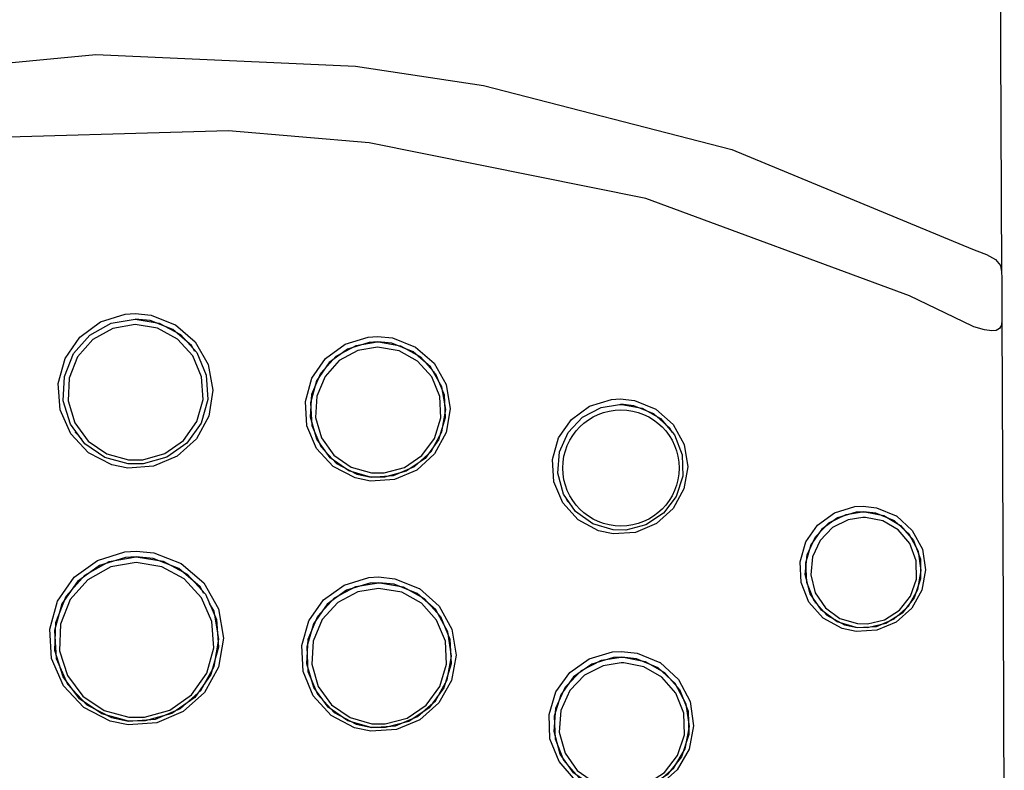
# Model space of a CAD drawing. Header units: millimetres. Extents: x -0.108 to 0.108, y -0.18 to 0.
# Tile 2 of 4: x -0.00075 to 0.0094, y -0.13747 to -0.12972. Entities that reach past the tile are written whole.
import ezdxf

# ---------------------------------------------------------------- set-up
doc = ezdxf.new("R2010")
doc.units = ezdxf.units.MM
doc.layers.add('BLOCKS', color=3, linetype='Continuous')

msp = doc.modelspace()

# ---------------------------------------------------------------- linework, layer by layer
at = {"layer": 'BLOCKS'}
for p, q in [((0.00106538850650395, -0.1331425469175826), (0.001064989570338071, -0.1331419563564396)), ((0.003524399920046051, -0.1333552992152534), (0.003523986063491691, -0.1333546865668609)), ((-0.000178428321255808, -0.1339809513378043), (-0.0001779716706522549, -0.1339816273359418)), ((-0.0001774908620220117, -0.1339800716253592), (-0.0001091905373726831, -0.134052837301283)), ((0.00598472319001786, -0.1339780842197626), (0.005984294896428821, -0.1339774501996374)), ((0.002363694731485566, -0.1341380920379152), (0.00236413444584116, -0.1341387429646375)), ((0.004907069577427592, -0.1347051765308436), (0.004907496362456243, -0.1347058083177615)), ((0.008446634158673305, -0.1350643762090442), (0.008446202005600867, -0.1350637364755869)), ((0.007451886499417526, -0.1357355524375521), (0.007452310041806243, -0.1357361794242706)), ((0.003576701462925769, -0.1358624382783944), (0.003576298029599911, -0.1358618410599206)), ((-0.0002505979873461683, -0.1365899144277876), (-0.0002501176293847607, -0.1365906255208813)), ((0.006037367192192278, -0.1366084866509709), (0.006036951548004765, -0.1366078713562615)), ((0.002332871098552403, -0.136700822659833), (0.002333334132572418, -0.136701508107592)), ((0.004876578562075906, -0.1373911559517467), (0.004877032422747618, -0.1373918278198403))]:
    msp.add_line(p, q, dxfattribs=at)
at = {"layer": 'BLOCKS', "flags": 128}
for points in [[(0.009103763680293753, -0.07614954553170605), (0.009110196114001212, -0.07741698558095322), (0.009116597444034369, -0.07868474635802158), (0.009119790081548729, -0.07931869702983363), (0.00913252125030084, -0.0818548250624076), (0.009183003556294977, -0.09200220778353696), (0.009281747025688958, -0.112228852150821), (0.009330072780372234, -0.1222858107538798), (0.00937717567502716, -0.1323257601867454)], [(-0.008288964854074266, -0.1322171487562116), (-0.007698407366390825, -0.1319245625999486), (-0.005229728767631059, -0.1309575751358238), (-0.002633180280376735, -0.1303373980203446), (3.574709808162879e-05, -0.1300826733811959), (0.002715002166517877, -0.1302021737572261), (0.004034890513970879, -0.1304006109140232), (0.006595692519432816, -0.1310630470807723), (0.009075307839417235, -0.1320901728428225)], [(0.00907590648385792, -0.1328858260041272), (0.008426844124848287, -0.1325725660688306), (0.005706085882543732, -0.1315692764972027), (0.002855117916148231, -0.1309924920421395), (0.001404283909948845, -0.1308695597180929), (-0.001464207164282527, -0.1309533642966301), (-0.002878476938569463, -0.1311560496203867), (-0.005626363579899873, -0.1318712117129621), (-0.00828261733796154, -0.1330133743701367)], [(0.009075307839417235, -0.1320901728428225), (0.009194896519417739, -0.1321358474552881), (0.009221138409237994, -0.1321472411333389), (0.009312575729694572, -0.1321979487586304), (0.009365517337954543, -0.1322604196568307), (0.00937717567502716, -0.1323257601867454)], [(0.0004395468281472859, -0.1327564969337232), (0.0006049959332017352, -0.1327729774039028), (0.0008549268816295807, -0.1328705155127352), (0.0008552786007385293, -0.1328707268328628), (0.001059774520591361, -0.133046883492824), (0.001194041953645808, -0.1332815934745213), (0.001242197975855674, -0.1335472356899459), (0.001199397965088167, -0.1338126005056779), (0.001071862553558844, -0.1340475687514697), (0.000874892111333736, -0.1342267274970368), (0.0006300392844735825, -0.1343313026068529), (0.0003641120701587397, -0.1343497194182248), (0.0001998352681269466, -0.1343158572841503), (-3.922193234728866e-05, -0.1341921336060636), (-0.0002241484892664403, -0.1339951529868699), (-0.000332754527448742, -0.1337476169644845), (-0.0003525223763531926, -0.1334787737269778), (-0.0002822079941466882, -0.1332198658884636), (-0.0001310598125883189, -0.1329997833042), (8.341837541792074e-05, -0.132842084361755), (0.0003378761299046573, -0.1327634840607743), (0.0004395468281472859, -0.1327564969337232)], [(0.0004403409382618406, -0.1328126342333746), (0.0004417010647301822, -0.1328126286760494), (0.0006884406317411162, -0.1328535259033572), (0.0009076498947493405, -0.1329729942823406), (0.001075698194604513, -0.1331582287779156), (0.001173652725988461, -0.1333896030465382), (0.001189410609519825, -0.1336417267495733), (0.001120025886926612, -0.1338856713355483), (0.0009731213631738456, -0.1340926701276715), (0.0007662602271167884, -0.1342385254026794), (0.0005240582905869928, -0.1343071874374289), (0.0003684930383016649, -0.1343078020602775), (0.0001268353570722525, -0.1342415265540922), (-7.905154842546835e-05, -0.1340997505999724), (-0.0002270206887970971, -0.133897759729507), (-0.0003003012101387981, -0.1336569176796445), (-0.0002893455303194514, -0.1334040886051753), (-0.0001944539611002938, -0.1331686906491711), (-2.659315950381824e-05, -0.132978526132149), (0.0001940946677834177, -0.1328554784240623), (0.0004403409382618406, -0.1328126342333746)], [(0.001057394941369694, -0.133146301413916), (0.001022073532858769, -0.1330845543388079), (0.0008301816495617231, -0.132919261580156), (0.0005953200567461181, -0.1328275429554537), (0.0004400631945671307, -0.1328120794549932)], [(0.0004408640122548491, -0.1328682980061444), (0.0002108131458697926, -0.1329083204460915), (4.63763715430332e-06, -0.1330232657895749), (-0.0001521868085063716, -0.1332009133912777), (-0.0002408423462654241, -0.1334208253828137), (-0.0002510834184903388, -0.1336570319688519), (-0.0001826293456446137, -0.133882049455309), (-4.439949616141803e-05, -0.1340707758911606), (0.0001479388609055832, -0.1342032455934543), (0.0003736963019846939, -0.1342651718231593), (0.000519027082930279, -0.1342645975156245), (0.0007452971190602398, -0.1342004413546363), (0.0009385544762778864, -0.1340641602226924), (0.001075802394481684, -0.1338707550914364), (0.001140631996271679, -0.133642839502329), (0.001125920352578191, -0.1334072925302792), (0.001034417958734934, -0.1331911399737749), (0.0008774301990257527, -0.1330180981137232), (0.0006726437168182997, -0.1329064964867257), (0.0004408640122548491, -0.1328682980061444)], [(0.009379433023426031, -0.1328203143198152), (0.00937398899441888, -0.1328750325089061), (0.009355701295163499, -0.1329105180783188), (0.009320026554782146, -0.1329307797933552), (0.009274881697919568, -0.1329345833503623), (0.00919938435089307, -0.1329230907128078), (0.00909002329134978, -0.1328907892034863), (0.00907590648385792, -0.1328858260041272)], [(0.009379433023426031, -0.1328203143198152), (0.009392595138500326, -0.1358397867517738), (0.009404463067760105, -0.1388288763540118)], [(0.002940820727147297, -0.1329912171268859), (0.003096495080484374, -0.1330073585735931), (0.003331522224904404, -0.1331005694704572), (0.003332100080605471, -0.1331009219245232), (0.00352323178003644, -0.1332681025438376), (0.003647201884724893, -0.1334889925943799), (0.003690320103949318, -0.1337371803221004), (0.003649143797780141, -0.1339840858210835), (0.003529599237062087, -0.134202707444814), (0.003345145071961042, -0.1343699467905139), (0.00311540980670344, -0.1344677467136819), (0.002866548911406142, -0.1344847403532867), (0.00270934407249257, -0.1344518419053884), (0.002484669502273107, -0.1343337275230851), (0.00231239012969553, -0.1341472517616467), (0.00221268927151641, -0.1339148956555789), (0.002195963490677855, -0.1336642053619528), (0.002262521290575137, -0.1334234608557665), (0.002403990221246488, -0.1332185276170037), (0.002605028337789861, -0.1330711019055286), (0.002844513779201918, -0.1329975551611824), (0.002940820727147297, -0.1329912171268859)], [(0.002943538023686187, -0.1330469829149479), (0.002853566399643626, -0.1330529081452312), (0.002629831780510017, -0.1331216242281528), (0.002442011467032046, -0.1332593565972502), (0.002309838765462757, -0.1334508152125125), (0.002247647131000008, -0.1336757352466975), (0.002263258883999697, -0.1339099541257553), (0.00235638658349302, -0.1341270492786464), (0.002517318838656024, -0.1343012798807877), (0.002727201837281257, -0.1344116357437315), (0.002874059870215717, -0.1344423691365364), (0.003106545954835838, -0.1344264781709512), (0.003321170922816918, -0.1343350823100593), (0.003493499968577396, -0.1341788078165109), (0.003605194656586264, -0.1339745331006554), (0.00364367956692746, -0.1337438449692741), (0.003603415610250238, -0.1335119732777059), (0.003487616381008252, -0.1333056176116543), (0.003309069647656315, -0.1331494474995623), (0.00308897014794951, -0.1330620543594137), (0.002943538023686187, -0.1330469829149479)], [(0.002938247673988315, -0.1330475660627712), (0.002949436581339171, -0.1330475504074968), (0.003178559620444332, -0.1330877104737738), (0.003382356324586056, -0.1332011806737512), (0.003538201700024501, -0.1333765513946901), (0.003627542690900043, -0.133595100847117), (0.00363888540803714, -0.1338319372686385), (0.003570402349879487, -0.1340590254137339), (0.003430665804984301, -0.13424957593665), (0.003236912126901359, -0.1343821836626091), (0.003011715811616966, -0.134443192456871), (0.002869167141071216, -0.1344425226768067), (0.002643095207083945, -0.1343786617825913), (0.002451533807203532, -0.1342441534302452), (0.002314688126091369, -0.1340530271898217), (0.002248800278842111, -0.1338258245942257), (0.002262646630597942, -0.133588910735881), (0.002354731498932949, -0.1333705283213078), (0.00251341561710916, -0.1331961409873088), (0.002719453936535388, -0.1330847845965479), (0.002938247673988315, -0.1330475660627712)], [(0.002941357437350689, -0.1331034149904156), (0.002737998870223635, -0.1331380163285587), (0.002546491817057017, -0.1332415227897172), (0.002398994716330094, -0.1334036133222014), (0.002313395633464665, -0.1336065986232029), (0.00230051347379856, -0.1338268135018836), (0.002361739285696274, -0.134038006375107), (0.002488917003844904, -0.1342156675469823), (0.002666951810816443, -0.1343406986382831), (0.002877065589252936, -0.1344000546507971), (0.003009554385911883, -0.1344006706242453), (0.003218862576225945, -0.1343439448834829), (0.003398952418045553, -0.134220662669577), (0.003528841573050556, -0.1340435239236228), (0.0035925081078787, -0.1338324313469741), (0.003581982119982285, -0.1336122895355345), (0.003498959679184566, -0.1334091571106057), (0.003354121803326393, -0.1332461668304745), (0.003164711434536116, -0.1331407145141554), (0.002941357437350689, -0.1331034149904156)], [(0.00544348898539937, -0.1336356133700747), (0.00558975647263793, -0.1336515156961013), (0.005809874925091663, -0.1337405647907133), (0.005810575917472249, -0.1337410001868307), (0.005988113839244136, -0.1338990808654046), (0.006101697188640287, -0.1341058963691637), (0.006139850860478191, -0.1343364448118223), (0.006100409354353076, -0.1345648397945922), (0.005988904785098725, -0.1347671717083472), (0.005816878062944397, -0.1349226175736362), (0.005602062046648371, -0.1350137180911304), (0.00537011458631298, -0.1350292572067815), (0.005219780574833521, -0.1349971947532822), (0.005009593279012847, -0.1348845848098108), (0.00485020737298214, -0.1347087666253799), (0.004759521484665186, -0.1344919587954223), (0.004745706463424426, -0.1342597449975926), (0.004808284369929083, -0.1340372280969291), (0.00493999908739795, -0.1338472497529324), (0.005127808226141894, -0.1337098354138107), (0.005352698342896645, -0.1336412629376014), (0.00544348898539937, -0.1336356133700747)], [(0.005437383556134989, -0.1336925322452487), (0.005458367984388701, -0.1336925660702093), (0.005670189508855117, -0.133732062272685), (0.005858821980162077, -0.1338398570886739), (0.006002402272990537, -0.1340057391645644), (0.00608278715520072, -0.134211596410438), (0.00608935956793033, -0.1344329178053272), (0.00602165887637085, -0.1346427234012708), (0.005889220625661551, -0.1348164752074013), (0.005708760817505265, -0.1349357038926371), (0.005500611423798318, -0.1349890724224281), (0.005370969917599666, -0.134987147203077), (0.005160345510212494, -0.1349255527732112), (0.004983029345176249, -0.1347980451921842), (0.004857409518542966, -0.1346174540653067), (0.004799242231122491, -0.1344037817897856), (0.004816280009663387, -0.1341830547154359), (0.004905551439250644, -0.1339821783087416), (0.005054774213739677, -0.1338239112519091), (0.005245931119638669, -0.1337242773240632), (0.005437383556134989, -0.1336925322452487)], [(0.005978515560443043, -0.1339806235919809), (0.005954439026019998, -0.133936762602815), (0.005789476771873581, -0.1337898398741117), (0.005584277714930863, -0.1337066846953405), (0.005448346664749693, -0.133691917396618)], [(0.004880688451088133, -0.1346509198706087), (0.004896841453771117, -0.1346895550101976), (0.004942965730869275, -0.1347404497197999)], [(0.007947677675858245, -0.1347427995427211), (0.008085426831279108, -0.1347584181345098), (0.008290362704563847, -0.1348429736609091), (0.008291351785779, -0.1348435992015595), (0.008455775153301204, -0.1349928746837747), (0.008559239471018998, -0.1351866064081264), (0.008591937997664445, -0.1354004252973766), (0.008553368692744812, -0.1356103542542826), (0.008449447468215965, -0.1357955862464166), (0.008290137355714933, -0.1359382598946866), (0.008090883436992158, -0.1360221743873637), (0.007876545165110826, -0.1360363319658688), (0.007732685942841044, -0.136005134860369), (0.007536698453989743, -0.135897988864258), (0.007389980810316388, -0.1357325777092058), (0.007308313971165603, -0.1355309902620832), (0.007297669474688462, -0.1353169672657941), (0.007356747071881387, -0.1351125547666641), (0.007479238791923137, -0.1349377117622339), (0.007654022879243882, -0.1348108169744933), (0.007863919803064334, -0.1347476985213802), (0.007947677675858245, -0.1347427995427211)], [(0.007939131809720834, -0.1348009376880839), (0.007967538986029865, -0.1348010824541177), (0.008162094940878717, -0.134839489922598), (0.008335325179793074, -0.1349408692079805), (0.008466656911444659, -0.1350961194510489), (0.008538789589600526, -0.1352883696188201), (0.008541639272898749, -0.1354942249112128), (0.008475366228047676, -0.1356876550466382), (0.008350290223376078, -0.1358455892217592), (0.008183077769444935, -0.1359520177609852), (0.007992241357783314, -0.1359981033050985), (0.007876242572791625, -0.1359953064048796), (0.007681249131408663, -0.1359367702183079), (0.007518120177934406, -0.1358173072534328), (0.00740309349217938, -0.1356481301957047), (0.007351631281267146, -0.1354483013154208), (0.007370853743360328, -0.1352435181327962), (0.007456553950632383, -0.1350595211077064), (0.007595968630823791, -0.1349165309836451), (0.007772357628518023, -0.1348278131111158), (0.007939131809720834, -0.1348009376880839)], [(0.00795365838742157, -0.1348003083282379), (0.007876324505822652, -0.1348048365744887), (0.007682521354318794, -0.1348631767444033), (0.007521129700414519, -0.1349804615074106), (0.007408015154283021, -0.1351420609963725), (0.007353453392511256, -0.1353309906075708), (0.00736327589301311, -0.1355288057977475), (0.007438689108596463, -0.1357151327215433), (0.007574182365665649, -0.1358680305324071), (0.007755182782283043, -0.1359670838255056), (0.007888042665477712, -0.1359959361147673), (0.008085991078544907, -0.1359828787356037), (0.0082700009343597, -0.1359053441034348), (0.008417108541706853, -0.1357734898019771), (0.008513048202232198, -0.135602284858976), (0.008548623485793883, -0.135408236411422), (0.008518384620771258, -0.1352105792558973), (0.008422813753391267, -0.1350314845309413), (0.008270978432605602, -0.1348934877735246), (0.008080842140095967, -0.1348147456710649), (0.00795365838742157, -0.1348003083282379)], [(0.00794635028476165, -0.1348585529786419), (0.007793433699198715, -0.134883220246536), (0.007631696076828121, -0.1349646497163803), (0.007503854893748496, -0.1350958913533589), (0.007425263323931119, -0.1352647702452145), (0.00740763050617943, -0.1354527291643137), (0.007454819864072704, -0.1356361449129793), (0.007560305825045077, -0.1357914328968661), (0.007709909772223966, -0.1359010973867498), (0.00788873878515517, -0.135954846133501), (0.007995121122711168, -0.1359574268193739), (0.008170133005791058, -0.1359151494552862), (0.008323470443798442, -0.1358174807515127), (0.00843815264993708, -0.1356725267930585), (0.008498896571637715, -0.1354949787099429), (0.008496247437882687, -0.1353060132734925), (0.008430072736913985, -0.1351295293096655), (0.008309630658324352, -0.1349870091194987), (0.008150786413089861, -0.1348939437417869), (0.007972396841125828, -0.1348586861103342), (0.00794635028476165, -0.1348585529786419)], [(0.000450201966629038, -0.1352074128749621), (0.0006345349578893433, -0.1352255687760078), (0.0009158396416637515, -0.1353345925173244), (0.0009166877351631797, -0.135335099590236), (0.001148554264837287, -0.1355346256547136), (0.001300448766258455, -0.1358019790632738), (0.001353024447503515, -0.1361040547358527), (0.001301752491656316, -0.1364031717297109), (0.001156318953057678, -0.1366648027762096), (0.0009358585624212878, -0.1368623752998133), (0.0006634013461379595, -0.136977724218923), (0.0003673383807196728, -0.1369985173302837), (0.0001829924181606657, -0.1369611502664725), (-8.780906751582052e-05, -0.1368219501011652), (-0.0002980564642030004, -0.1365979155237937), (-0.0004202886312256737, -0.1363160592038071), (-0.0004403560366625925, -0.1360118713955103), (-0.0003588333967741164, -0.1357216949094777), (-0.000188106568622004, -0.1354770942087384), (5.167929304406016e-05, -0.1353025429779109), (0.0003354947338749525, -0.135215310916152), (0.000450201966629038, -0.1352074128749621)], [(0.0004507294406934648, -0.1352657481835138), (0.0003422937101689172, -0.135273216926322), (7.399308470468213e-05, -0.1353557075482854), (-0.000152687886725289, -0.1355207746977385), (-0.0003140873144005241, -0.1357520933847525), (-0.0003911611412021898, -0.1360265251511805), (-0.0003722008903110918, -0.1363142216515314), (-0.0002566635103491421, -0.1365808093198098), (-5.792446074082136e-05, -0.1367927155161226), (0.0001980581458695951, -0.1369243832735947), (0.0003723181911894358, -0.1369597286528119), (0.0006521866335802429, -0.1369400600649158), (0.0009097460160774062, -0.1368309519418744), (0.001118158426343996, -0.1366440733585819), (0.001255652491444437, -0.1363966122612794), (0.001304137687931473, -0.1361137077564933), (0.001254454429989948, -0.1358280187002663), (0.001208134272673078, -0.1357464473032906)], [(0.0004509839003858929, -0.135266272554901), (0.0004527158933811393, -0.1352662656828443), (0.0007301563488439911, -0.1353119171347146), (0.0009766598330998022, -0.1354449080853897), (0.001167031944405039, -0.1356517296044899), (0.001280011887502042, -0.1359120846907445), (0.001300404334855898, -0.136198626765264), (0.001222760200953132, -0.1364781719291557), (0.001054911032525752, -0.1367159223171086), (0.0008183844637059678, -0.1368823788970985), (0.0005437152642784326, -0.1369596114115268), (0.0003710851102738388, -0.1369603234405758), (9.895829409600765e-05, -0.1368867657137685), (-0.000132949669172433, -0.1367293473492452), (-0.0003015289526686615, -0.1365037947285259), (-0.00038749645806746, -0.1362315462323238), (-0.0003774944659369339, -0.1359425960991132), (-0.0002701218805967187, -0.1356722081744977), (-7.83799529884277e-05, -0.1354543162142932), (0.0001728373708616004, -0.1353144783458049), (0.0004509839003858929, -0.135266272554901)], [(0.0004515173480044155, -0.1353247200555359), (0.0001894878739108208, -0.1353701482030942), (-4.717607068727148e-05, -0.135501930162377), (-0.0002278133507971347, -0.135707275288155), (-0.0003289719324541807, -0.1359621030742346), (-0.0003384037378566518, -0.1362344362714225), (-0.0002574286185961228, -0.1364910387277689), (-9.862989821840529e-05, -0.1367036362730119), (0.0001198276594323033, -0.1368520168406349), (0.0003761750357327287, -0.1369213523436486), (0.0005387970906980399, -0.1369206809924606), (0.0007975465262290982, -0.1368478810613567), (0.001020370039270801, -0.1366909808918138), (0.001178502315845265, -0.1364668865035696), (0.001251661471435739, -0.1362034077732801), (0.001232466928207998, -0.1359333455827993), (0.001126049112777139, -0.1356879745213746), (0.0009467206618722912, -0.1354930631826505), (0.0007145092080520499, -0.1353677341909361), (0.0004515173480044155, -0.1353247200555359)], [(0.001150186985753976, -0.1356444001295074), (0.001110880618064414, -0.1355751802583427), (0.0008917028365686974, -0.1353864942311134), (0.0006249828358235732, -0.1352829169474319), (0.0004507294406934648, -0.1352657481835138)], [(0.00295172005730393, -0.135473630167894), (0.003119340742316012, -0.1354911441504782), (0.003370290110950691, -0.1355912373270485), (0.00337164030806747, -0.1355920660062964), (0.003576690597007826, -0.1357733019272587), (0.003708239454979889, -0.1360128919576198), (0.003751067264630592, -0.1362802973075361), (0.003703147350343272, -0.1365430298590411), (0.003573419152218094, -0.1367724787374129), (0.003377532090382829, -0.1369463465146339), (0.003134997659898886, -0.1370479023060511), (0.002872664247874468, -0.137065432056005), (0.002703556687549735, -0.1370300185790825), (0.00246205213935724, -0.1369022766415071), (0.002277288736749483, -0.1366996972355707), (0.002172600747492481, -0.1364483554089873), (0.002158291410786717, -0.1361800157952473), (0.002232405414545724, -0.1359253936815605), (0.002384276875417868, -0.1357106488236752), (0.002597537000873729, -0.1355568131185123), (0.00285119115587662, -0.1354801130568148), (0.00295172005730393, -0.135473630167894)], [(0.00295437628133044, -0.1355322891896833), (0.002860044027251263, -0.1355383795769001), (0.002622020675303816, -0.1356103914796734), (0.002421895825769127, -0.1357548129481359), (0.002279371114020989, -0.1359564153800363), (0.002209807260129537, -0.1361954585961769), (0.002223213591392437, -0.1364473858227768), (0.002321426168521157, -0.1366833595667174), (0.002494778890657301, -0.1368735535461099), (0.002721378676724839, -0.136993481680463), (0.002880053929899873, -0.1370267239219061), (0.003126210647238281, -0.1370102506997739), (0.003353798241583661, -0.136914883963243), (0.003537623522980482, -0.1367516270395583), (0.003659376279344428, -0.1365361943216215), (0.003704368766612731, -0.1362895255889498), (0.003664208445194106, -0.1360384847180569), (0.003540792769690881, -0.135813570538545), (0.003348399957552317, -0.135643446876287), (0.00311166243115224, -0.1355487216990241), (0.00295437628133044, -0.1355322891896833)], [(0.002948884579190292, -0.1355328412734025), (0.0029633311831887, -0.1355328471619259), (0.003206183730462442, -0.1355758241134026), (0.00342247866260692, -0.1356957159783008), (0.003589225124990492, -0.1358816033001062), (0.003686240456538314, -0.1361152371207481), (0.003699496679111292, -0.1363707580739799), (0.003625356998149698, -0.1366170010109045), (0.003473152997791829, -0.1368229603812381), (0.003263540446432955, -0.1369644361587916), (0.003022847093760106, -0.1370279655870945), (0.002875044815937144, -0.1370269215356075), (0.002633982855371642, -0.1369593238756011), (0.002430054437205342, -0.136817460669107), (0.002282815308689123, -0.1366146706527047), (0.002210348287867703, -0.1363706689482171), (0.00222444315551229, -0.1361139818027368), (0.00232449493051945, -0.1358771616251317), (0.002496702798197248, -0.1356895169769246), (0.002718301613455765, -0.1355713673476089), (0.002948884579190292, -0.1355328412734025)], [(0.002951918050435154, -0.1355916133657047), (0.002736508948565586, -0.1356276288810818), (0.002529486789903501, -0.1357380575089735), (0.002368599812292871, -0.1359134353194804), (0.002275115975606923, -0.1361347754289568), (0.002261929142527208, -0.1363746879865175), (0.002329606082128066, -0.1366027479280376), (0.002467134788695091, -0.136792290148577), (0.002657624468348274, -0.1369248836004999), (0.002882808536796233, -0.1369880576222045), (0.003020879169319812, -0.1369890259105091), (0.003245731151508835, -0.1369296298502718), (0.003441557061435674, -0.1367973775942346), (0.00358376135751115, -0.1366048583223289), (0.003653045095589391, -0.1363746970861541), (0.003640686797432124, -0.1361358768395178), (0.003550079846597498, -0.1359175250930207), (0.003394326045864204, -0.1357438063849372), (0.003192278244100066, -0.1356317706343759), (0.002951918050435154, -0.1355916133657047)], [(0.005454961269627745, -0.1362408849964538), (0.005616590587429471, -0.1362589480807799), (0.005852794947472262, -0.13635642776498), (0.005854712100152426, -0.1363576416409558), (0.006045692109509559, -0.1365319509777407), (0.006165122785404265, -0.1367589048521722), (0.006200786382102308, -0.1370086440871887), (0.006152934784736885, -0.1372515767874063), (0.006030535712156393, -0.1374629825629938), (0.00584703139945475, -0.137623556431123), (0.005619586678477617, -0.1377173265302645), (0.005374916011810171, -0.1377326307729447), (0.005210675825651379, -0.1376969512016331), (0.004983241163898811, -0.1375726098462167), (0.004812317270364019, -0.1373786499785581), (0.004718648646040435, -0.1371419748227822), (0.004709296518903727, -0.1368926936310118), (0.00478072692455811, -0.1366578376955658), (0.004923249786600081, -0.1364597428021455), (0.005123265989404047, -0.1363171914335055), (0.005362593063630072, -0.1362463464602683), (0.005454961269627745, -0.1362408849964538)], [(0.005448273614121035, -0.1363010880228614), (0.005475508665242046, -0.136301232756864), (0.005700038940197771, -0.136344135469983), (0.00590061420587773, -0.1364586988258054), (0.006054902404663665, -0.1366357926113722), (0.00614252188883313, -0.1368579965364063), (0.006149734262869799, -0.1370993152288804), (0.006074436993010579, -0.1373286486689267), (0.00592796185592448, -0.1375167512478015), (0.005731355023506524, -0.1376429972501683), (0.005508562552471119, -0.1376973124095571), (0.005375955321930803, -0.1376946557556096), (0.005150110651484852, -0.1376287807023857), (0.004960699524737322, -0.1374934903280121), (0.004824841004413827, -0.1373003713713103), (0.004760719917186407, -0.1370684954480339), (0.004779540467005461, -0.136826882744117), (0.004878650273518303, -0.1366077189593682), (0.005042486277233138, -0.1364376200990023), (0.00524902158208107, -0.1363329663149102), (0.005448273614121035, -0.1363010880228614)], [(0.005459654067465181, -0.1363005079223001), (0.005373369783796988, -0.1363056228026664), (0.005149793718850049, -0.1363718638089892), (0.004962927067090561, -0.1365051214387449), (0.004829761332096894, -0.136690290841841), (0.004763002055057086, -0.1369098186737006), (0.004771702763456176, -0.1371428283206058), (0.004859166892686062, -0.1373640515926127), (0.00501880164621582, -0.1375453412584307), (0.005231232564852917, -0.137661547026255), (0.005384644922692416, -0.1376948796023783), (0.005613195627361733, -0.1376805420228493), (0.005825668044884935, -0.1375928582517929), (0.005997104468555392, -0.1374427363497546), (0.006111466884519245, -0.1372451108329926), (0.006156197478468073, -0.1370180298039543), (0.006122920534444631, -0.1367846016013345), (0.006011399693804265, -0.1365724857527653), (0.005833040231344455, -0.1364095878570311), (0.0056106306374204, -0.1363173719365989), (0.005459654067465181, -0.1363005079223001)], [(0.005453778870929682, -0.1363608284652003), (0.005268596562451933, -0.136390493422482), (0.00507663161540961, -0.1364878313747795), (0.00492434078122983, -0.1366460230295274), (0.004832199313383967, -0.1368498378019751), (0.00481467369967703, -0.1370745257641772), (0.004874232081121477, -0.1372901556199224), (0.00500046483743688, -0.1374697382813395), (0.005176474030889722, -0.1375955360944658), (0.0053863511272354, -0.1376567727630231), (0.005509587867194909, -0.1376592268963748), (0.005716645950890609, -0.1376086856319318), (0.005899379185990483, -0.1374912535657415), (0.006035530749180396, -0.1373163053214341), (0.006105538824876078, -0.1371030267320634), (0.006098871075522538, -0.1368786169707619), (0.006017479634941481, -0.136671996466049), (0.005874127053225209, -0.1365073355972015), (0.005687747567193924, -0.1364008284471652), (0.005479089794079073, -0.1363609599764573), (0.005453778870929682, -0.1363608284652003)]]:
    msp.add_lwpolyline(points, dxfattribs=at)
at = {"layer": 'BLOCKS'}
msp.add_circle((0.005450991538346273, -0.1343490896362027), 0.000600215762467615, dxfattribs=at)
msp.add_arc((0.10992108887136, -0.132114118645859), 0.1005441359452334, 180.1206055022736, 180.4024338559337, dxfattribs=at)

doc.saveas('drawing.dxf')
